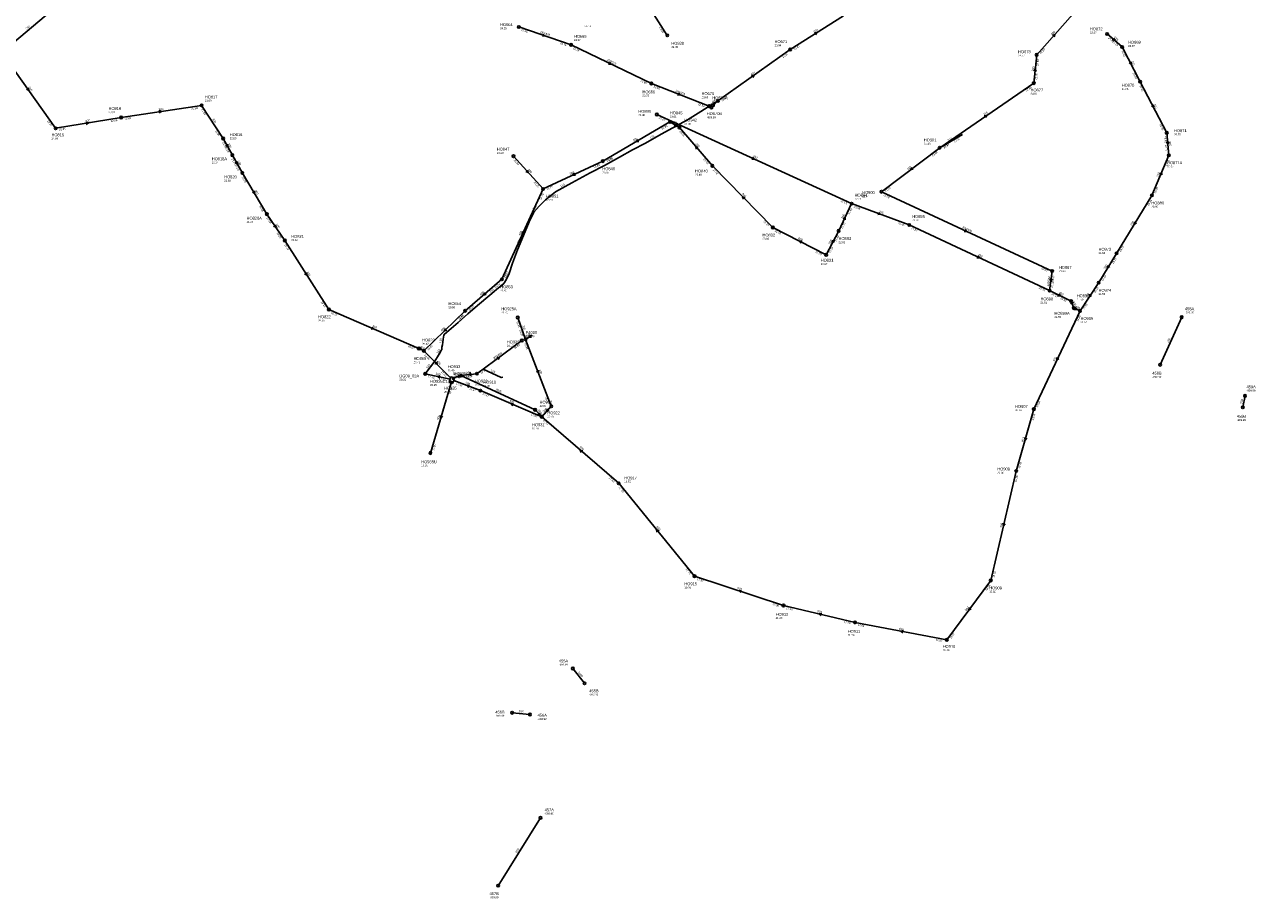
# Model space of a CAD drawing. Header units: metres. Extents: x 179992 to 198392, y 351761 to 369438.
# Tile 85 of 194: x 193645 to 194415, y 357240 to 357787. Entities that reach past the tile are written whole.
import ezdxf

# ---------------------------------------------------------------- set-up
doc = ezdxf.new("R2010")
doc.units = ezdxf.units.M

msp = doc.modelspace()

# ---------------------------------------------------------------- linework, layer by layer
at = {"layer": 'B-WE-RI-DRAINAGE-DRAIN', "linetype": 'Continuous'}
msp.add_lwpolyline([(193995.233, 357374.807), (193987.894, 357384.096)], dxfattribs=at)
at = {"layer": 'B-WE-RI-DRAINAGE-DRAIN_BETON_500', "linetype": 'Continuous'}
msp.add_lwpolyline([(194406.933, 357547.484), (194408.277, 357554.652)], dxfattribs=at)
at = {"layer": 'B-WE-RI-DRAINAGE-DRAIN_BETON_600', "linetype": 'Continuous'}
for points in [[(194355.222, 357574.113), (194368.661, 357603.903)], [(193949.951, 357356.393), (193961.06, 357355.318)]]:
    msp.add_lwpolyline(points, dxfattribs=at)
at = {"layer": 'B-WE-RI-DRAINAGE-DRAIN_BETON_800', "linetype": 'Continuous'}
msp.add_lwpolyline([(193941.171, 357248.165), (193967.69, 357290.632)], dxfattribs=at)
at = {"layer": 'B-WE-RI-DRAINAGE-RIOOLPUT_INSPECTIEPUT'}
for centre in [(194368.66, 357603.9), (194355.22, 357574.11), (194408.28, 357554.65), (194406.93, 357547.48), (193987.89, 357384.1), (193995.23, 357374.81), (193949.95, 357356.39), (193961.06, 357355.32), (193967.69, 357290.63), (193941.17, 357248.16)]:
    msp.add_circle(centre, 0.8, dxfattribs=at)
at = {"layer": 'B-WE-RI-GWA-POMPPUT'}
msp.add_circle((193895.59, 357568.42), 0.8, dxfattribs=at)
at = {"layer": 'B-WE-RI-GWA-RIOOLLEIDING', "linetype": 'Continuous'}
for points in [[(194046.98, 357780.21), (194025.168, 357814.45)], [(194054.54, 357722.57), (194048.6, 357726)], [(194075.16, 357698.53), (194054.54, 357722.57)], [(194350.06, 357680.08), (194327.954, 357643.81)], [(194327.954, 357643.81), (194316.77, 357625.49)], [(194316.77, 357625.49), (194305.078, 357607.871)], [(193927.901, 357568.52), (193917.9, 357567.32)]]:
    msp.add_lwpolyline(points, dxfattribs=at)
at = {"layer": 'B-WE-RI-GWA-RIOOLLEIDING_BETON_1000', "linetype": 'Continuous'}
msp.add_lwpolyline([(193964.29, 357545.89), (193917.9, 357567.32)], dxfattribs=at)
at = {"layer": 'B-WE-RI-GWA-RIOOLLEIDING_BETON_250', "linetype": 'Continuous'}
msp.add_lwpolyline([(193665.179, 357798.559), (193630.715, 357769.539)], dxfattribs=at)
at = {"layer": 'B-WE-RI-GWA-RIOOLLEIDING_BETON_300', "linetype": 'Continuous'}
for points in [[(194277.99, 357767.99), (194300.57, 357793.5)], [(194048.6, 357726), (194006.64, 357701.53)], [(193950.82, 357704.57), (193969.26, 357684.1)], [(194006.64, 357701.53), (193969.26, 357684.1)], [(193953.43, 357603.71), (193958.37, 357589.98)], [(193962.434, 357592.534), (193958.37, 357589.98)], [(193974.41, 357548.13), (193958.37, 357589.98)], [(193974.41, 357548.13), (193968.5, 357541.53)]]:
    msp.add_lwpolyline(points, dxfattribs=at)
at = {"layer": 'B-WE-RI-GWA-RIOOLLEIDING_BETON_375', "linetype": 'Continuous'}
for points in [[(193954.15, 357785.45), (193986.8, 357774.24)], [(193986.8, 357774.24), (194037, 357750.11)], [(194037, 357750.11), (194073.092, 357735.866)], [(194073.092, 357735.866), (194074.556, 357735.067)], [(194074.556, 357735.067), (194078.63, 357739.15)]]:
    msp.add_lwpolyline(points, dxfattribs=at)
at = {"layer": 'B-WE-RI-GWA-RIOOLLEIDING_BETON_400', "linetype": 'Continuous'}
for points in [[(194078.63, 357739.15), (194123.872, 357771.334)], [(193969.26, 357684.1), (193943.53, 357627.6)], [(193943.53, 357627.6), (193920.54, 357607.89)], [(194286.085, 357620.501), (194299.5, 357613.977)], [(194299.5, 357613.977), (194301.261, 357609.573)], [(193920.54, 357607.89), (193894.755, 357582.78)], [(194305.078, 357607.871), (194276.17, 357546.29)], [(194301.261, 357609.573), (194305.078, 357607.871)], [(193894.755, 357582.78), (193911.409, 357566.01)], [(194276.17, 357546.29), (194265.21, 357507.61)], [(194265.21, 357507.61), (194249.27, 357439.19)]]:
    msp.add_lwpolyline(points, dxfattribs=at)
at = {"layer": 'B-WE-RI-GWA-RIOOLLEIDING_BETON_450', "linetype": 'Continuous'}
for points in [[(194180.832, 357682.358), (194287.68, 357632.74)], [(194287.68, 357632.74), (194286.085, 357620.501)], [(193955.986, 357589.255), (193927.901, 357568.52)]]:
    msp.add_lwpolyline(points, dxfattribs=at)
at = {"layer": 'B-WE-RI-GWA-RIOOLLEIDING_BETON_500', "linetype": 'Continuous'}
for points in [[(194123.872, 357771.334), (194157.26, 357792.45)], [(193895.59, 357568.42), (193911.16, 357565.192)], [(193917.9, 357567.32), (193913.341, 357565.963)], [(193930.04, 357557.91), (193913.412, 357564.244)], [(193911.722, 357562.696), (193898.814, 357518.87)], [(193968.5, 357541.53), (193930.04, 357557.91)], [(193968.5, 357541.53), (193964.29, 357545.89)], [(194016.599, 357499.941), (193968.5, 357541.53)], [(194064.024, 357441.859), (194016.599, 357499.941)], [(194119.66, 357423.46), (194064.024, 357441.859)], [(194249.27, 357439.19), (194221.74, 357401.97)], [(194164.38, 357412.9), (194119.66, 357423.46)], [(194221.74, 357401.97), (194164.38, 357412.9)]]:
    msp.add_lwpolyline(points, dxfattribs=at)
at = {"layer": 'B-WE-RI-GWA-RIOOLLEIDING_BETON_600', "linetype": 'Continuous'}
for points in [[(194113, 357660), (194075.16, 357698.53)], [(194146.343, 357642.883), (194113, 357660)]]:
    msp.add_lwpolyline(points, dxfattribs=at)
at = {"layer": 'B-WE-RI-GWA-RIOOLLEIDING_GVK_300', "linetype": 'Continuous'}
for points in [[(193630.715, 357769.539), (193664.418, 357722.028)], [(193705.385, 357728.806), (193755.753, 357736.385)], [(193755.753, 357736.385), (193769.179, 357715.688)], [(193664.418, 357722.028), (193705.385, 357728.806)], [(193769.179, 357715.688), (193774.942, 357705.253)], [(193774.942, 357705.253), (193781.208, 357694.061)], [(193781.208, 357694.061), (193796.567, 357668.364)], [(193796.567, 357668.364), (193807.749, 357651.828)], [(193807.749, 357651.828), (193835.335, 357608.661)], [(193835.335, 357608.661), (193891.603, 357584.313)], [(193891.603, 357584.313), (193894.755, 357582.78)]]:
    msp.add_lwpolyline(points, dxfattribs=at)
at = {"layer": 'B-WE-RI-GWA-RIOOLLEIDING_PVC_200', "linetype": 'Continuous'}
for points in [[(194154.15, 357657.88), (194162.265, 357674.907)], [(194154.15, 357657.88), (194146.343, 357642.883)]]:
    msp.add_lwpolyline(points, dxfattribs=at)
at = {"layer": 'B-WE-RI-GWA-RIOOLLEIDING_PVC_250', "linetype": 'Continuous'}
for points in [[(194040.46, 357730.7), (194162.265, 357674.907)], [(194162.265, 357674.907), (194198.32, 357661.57)], [(194198.32, 357661.57), (194286.085, 357620.501)]]:
    msp.add_lwpolyline(points, dxfattribs=at)
at = {"layer": 'B-WE-RI-GWA-RIOOLLEIDING_PVC_315', "linetype": 'Continuous'}
for points in [[(194322.102, 357781.067), (194331.432, 357772.927)], [(194331.432, 357772.927), (194342.669, 357751.208)], [(194276.203, 357750.333), (194277.99, 357767.99)], [(194217.36, 357709.88), (194276.203, 357750.333)], [(194342.669, 357751.208), (194359.318, 357719.227)], [(194359.318, 357719.227), (194360.638, 357705.164)], [(194231.663, 357718.124), (194217.36, 357709.88)], [(194217.36, 357709.88), (194180.832, 357682.358)], [(194360.638, 357705.164), (194350.06, 357680.08)]]:
    msp.add_lwpolyline(points, dxfattribs=at)
at = {"layer": 'B-WE-RI-GWA-RIOOLPUT_INSPECTIEPUT', "linetype": 'Continuous'}
msp.add_lwpolyline([(193899.206, 357518.05), (193899.578, 357519.348), (193898.425, 357519.679), (193898.052, 357518.381), (193899.206, 357518.05)], dxfattribs=at)
at = {"layer": 'B-WE-RI-GWA-RIOOLPUT_INSPECTIEPUT'}
for centre in [(193954.15, 357785.45), (194046.98, 357780.21), (194322.1, 357781.07), (193986.8, 357774.24), (194123.87, 357771.33), (194331.43, 357772.93), (194277.99, 357767.99), (194037, 357750.11), (194276.2, 357750.33), (194342.67, 357751.21), (193755.75, 357736.39), (194073.09, 357735.87), (194074.56, 357735.07), (193705.39, 357728.81), (194040.46, 357730.7), (194048.6, 357726), (193664.42, 357722.03), (194054.54, 357722.57), (194359.32, 357719.23), (193769.18, 357715.69), (194217.36, 357709.88), (193774.94, 357705.25), (193950.82, 357704.57), (194360.64, 357705.16), (194006.64, 357701.53), (194075.16, 357698.53), (193781.21, 357694.06), (193969.26, 357684.1), (194180.83, 357682.36), (194350.06, 357680.08), (194162.27, 357674.91), (193796.57, 357668.36), (194113, 357660), (194154.15, 357657.88), (194198.32, 357661.57), (193807.75, 357651.83), (194146.34, 357642.88), (194327.95, 357643.81), (194287.68, 357632.74), (193943.53, 357627.6), (194316.77, 357625.49), (194286.08, 357620.5), (194299.5, 357613.98), (193835.33, 357608.66), (193920.54, 357607.89), (193953.43, 357603.71), (194301.26, 357609.57), (194305.08, 357607.87), (193958.37, 357589.98), (193891.6, 357584.31), (193894.76, 357582.78), (193917.9, 357567.32), (193927.9, 357568.52), (193930.04, 357557.91), (193974.41, 357548.13), (193964.29, 357545.89), (193968.5, 357541.53), (194276.17, 357546.29), (194265.21, 357507.61), (194016.6, 357499.94), (194064.02, 357441.86), (194249.27, 357439.19), (194119.66, 357423.46), (194164.38, 357412.9), (194221.74, 357401.97)]:
    msp.add_circle(centre, 0.8, dxfattribs=at)
at = {"layer": 'B-WE-RI-GWA-RIOOLPUT_OVERSTORTPUT', "linetype": 'Continuous'}
for points in [[(193913.163, 357563.395), (193913.866, 357565.846), (193911.559, 357566.508), (193910.856, 357564.056), (193913.163, 357563.395)], [(193913.529, 357564.868), (193913.805, 357565.829), (193912.844, 357566.105), (193912.568, 357565.143), (193913.529, 357564.868)], [(193912.876, 357562.349), (193913.152, 357563.31), (193910.845, 357563.972), (193910.569, 357563.01), (193912.876, 357562.349)]]:
    msp.add_lwpolyline(points, dxfattribs=at)
at = {"layer": 'B-WE-RI-GWA_STROMINGSRICHTING'}
for points in [[(193969.35, 357780.99), (193970.47, 357779.84), (193968.88, 357779.63)], [(194138.96, 357781.73), (194140.57, 357781.89), (194139.73, 357780.51)], [(194287.79, 357780.14), (194289.28, 357780.74), (194288.86, 357779.19)], [(194326.16, 357778.49), (194326.77, 357777), (194325.21, 357777.4)], [(194010.91, 357763.45), (194011.9, 357762.17), (194010.29, 357762.15)], [(194276.24, 357757.8), (194277.1, 357759.16), (194277.67, 357757.66)], [(194337.03, 357763.68), (194337.05, 357762.07), (194335.75, 357763.02)], [(194099.66, 357754.99), (194101.25, 357755.24), (194100.49, 357753.82)], [(193647.32, 357747.37), (193647.57, 357745.78), (193646.15, 357746.54)], [(194053.97, 357744.19), (194055.05, 357742.99), (194053.44, 357742.85)], [(194072.83, 357736.9), (194073.82, 357735.47), (194072.08, 357735.53)], [(194074.94, 357736.56), (194076.59, 357737.11), (194076.04, 357735.45)], [(194350.97, 357736.83), (194350.99, 357735.22), (194349.69, 357736.16)], [(193683.36, 357725.89), (193684.9, 357725.42), (193683.6, 357724.47)], [(193729.04, 357733.09), (193730.57, 357732.6), (193729.25, 357731.67)], [(194245.19, 357729.88), (194246.78, 357730.11), (194246, 357728.7)], [(194053.31, 357724.18), (194051.57, 357724.29), (194052.53, 357722.83)], [(193771.99, 357712.08), (193772.06, 357710.47), (193770.73, 357711.38)], [(194028.5, 357715.11), (194027.62, 357713.77), (194029.23, 357713.87)], [(194066.33, 357709.93), (194064.85, 357710.55), (194065.24, 357708.99)], [(194360.56, 357713.7), (194359.98, 357712.2), (194359.13, 357713.56)], [(194100.35, 357704.06), (194101.36, 357702.8), (194099.75, 357702.75)], [(193778, 357701.27), (193778.08, 357699.66), (193776.74, 357700.56)], [(193959.61, 357695.89), (193960.04, 357694.33), (193958.54, 357694.92)], [(194199.81, 357697.56), (194199.1, 357696.12), (194200.68, 357696.41)], [(193988.95, 357694.08), (193987.95, 357692.82), (193989.56, 357692.77)], [(194355.25, 357694.23), (194355.35, 357692.62), (194356.57, 357693.67)], [(193788.77, 357682.82), (193788.89, 357681.21), (193787.53, 357682.08)], [(194095.6, 357678.74), (194094.08, 357679.27), (194094.58, 357677.73)], [(194156.94, 357665.4), (194158.21, 357666.39), (194158.24, 357664.78)], [(194179.19, 357669.41), (194180.29, 357668.24), (194178.69, 357668.06)], [(193801.95, 357661.69), (193802.16, 357660.1), (193800.75, 357660.89)], [(193956.34, 357657.46), (193956.4, 357655.85), (193957.65, 357656.86)], [(194233.25, 357658.81), (194234.26, 357657.55), (194232.65, 357657.5)], [(194339.14, 357663.55), (194339.01, 357661.95), (194340.37, 357662.8)], [(194131.28, 357651.42), (194129.67, 357651.44), (194130.62, 357650.14)], [(194150.27, 357651.99), (194150.25, 357650.38), (194151.55, 357651.33)], [(194241.2, 357642.3), (194242.2, 357641.04), (194240.59, 357640.99)], [(194322.5, 357636.25), (194322.36, 357634.65), (194323.73, 357635.5)], [(193821.37, 357631.85), (193821.54, 357630.24), (193820.16, 357631.07)], [(194286.35, 357628.14), (194286.88, 357626.62), (194287.78, 357627.96)], [(193932.66, 357619.23), (193932.04, 357617.74), (193933.6, 357618.14)], [(194291.81, 357618.52), (194292.79, 357617.24), (194291.18, 357617.22)], [(194311.12, 357618.28), (194310.92, 357616.68), (194312.32, 357617.48)], [(194300.53, 357613.51), (194300.38, 357611.78), (194299.08, 357612.93)], [(194302.06, 357610.07), (194303.17, 357608.72), (194301.43, 357608.64)], [(193862.43, 357597.72), (193863.47, 357596.49), (193861.86, 357596.4)], [(193908.18, 357596.86), (193907.65, 357595.34), (193909.18, 357595.82)], [(193961.31, 357592.75), (193960.4, 357591.26), (193962.14, 357591.43)], [(193892.12, 357584.93), (193893.18, 357583.55), (193891.43, 357583.53)], [(193902.58, 357575.92), (193903.08, 357574.4), (193901.56, 357574.91)], [(193940.36, 357578.61), (193941.94, 357578.89), (193941.21, 357577.45)], [(194290.58, 357578.69), (194290.62, 357577.08), (194291.89, 357578.08)], [(193904.93, 357567.22), (193903.38, 357566.81), (193904.64, 357565.81)], [(193916.89, 357567.83), (193915.62, 357566.64), (193917.34, 357566.34)], [(193924.24, 357568.81), (193922.9, 357567.92), (193924.42, 357567.38)], [(193966.55, 357570.66), (193966.39, 357569.05), (193965.2, 357570.14)], [(193923.33, 357561.24), (193921.73, 357561.08), (193922.82, 357559.89)], [(193950.88, 357549.82), (193949.27, 357549.72), (193950.31, 357548.49)], [(193904.98, 357542.37), (193905.27, 357540.78), (193906.37, 357541.96)], [(193968.04, 357543.13), (193966.4, 357543.71), (193966.92, 357542.05)], [(193971.91, 357546.51), (193971.46, 357544.83), (193973.08, 357545.47)], [(194270.39, 357528.53), (194270.69, 357526.95), (194271.78, 357528.14)], [(193994.11, 357520.34), (193992.55, 357520.74), (193993.17, 357519.25)], [(194256.87, 357474.97), (194257.24, 357473.4), (194258.27, 357474.64)], [(194041.78, 357470.24), (194040.31, 357470.9), (194040.66, 357469.33)], [(194093.44, 357432.89), (194091.84, 357432.66), (194092.98, 357431.52)], [(194143.59, 357418.55), (194142.02, 357418.18), (194143.26, 357417.15)], [(194235.78, 357422.17), (194235.51, 357420.58), (194236.94, 357421.31)], [(194194.61, 357407.87), (194193.06, 357407.43), (194194.34, 357406.46)]]:
    msp.add_lwpolyline(points, dxfattribs=at)
at = {"layer": 'B-WE-RI-HWA-RIOOLLEIDING_PVC_125', "linetype": 'Continuous'}
msp.add_lwpolyline([(193944.14, 357566.44), (193943.132, 357566.073), (193931.744, 357571.305)], dxfattribs=at)
at = {"layer": 'B-WE-RI-HWA-RIOOLLEIDING_PVC_160', "linetype": 'Continuous'}
msp.add_lwpolyline([(193955.16, 357589.6), (193955.537, 357588.932)], dxfattribs=at)
at = {"layer": 'B-WE-RI-PERSLEIDING-RIOOLPUT_INSPECTIEPUT'}
msp.add_circle((194078.63, 357739.15), 0.8, dxfattribs=at)
at = {"layer": 'B-WE-RI-PERSLEIDING_PP_110', "linetype": 'Continuous'}
msp.add_lwpolyline([(194078.63, 357739.15), (194059.598, 357727.287), (194043.109, 357718.39), (194033.264, 357712.814), (194025.197, 357708.544), (194017.131, 357704.036), (194007.641, 357698.817), (193998.625, 357694.19), (193987.238, 357688.022), (193977.036, 357682.209), (193970.749, 357677.346), (193966.834, 357673.431), (193963.513, 357669.517), (193960.547, 357663.585), (193957.107, 357655.045), (193953.311, 357646.029), (193950.227, 357637.607), (193948.137, 357631.161), (193946.254, 357627.274), (193944.736, 357625.027), (193940.059, 357621.201), (193935.99, 357617.739), (193928.215, 357611.199), (193922.19, 357606.029), (193916.126, 357600.509), (193911.812, 357596.855), (193907.653, 357593.318), (193907.186, 357592.58), (193906.953, 357591.336), (193906.72, 357590.131), (193906.486, 357588.187), (193906.292, 357586.555), (193906.059, 357585.155), (193905.865, 357583.717), (193905.398, 357582.823), (193904.621, 357581.268), (193903.921, 357580.102), (193901.666, 357576.254), (193895.59, 357568.42)], dxfattribs=at)
at = {"layer": 'B-WE-RI-RIOOLPUT_INSPECTIEPUT'}
msp.add_circle((193955.99, 357589.26), 0.8, dxfattribs=at)

# ---------------------------------------------------------------- texts
at = {"layer": 'B-WE-RI-DRAINAGE_AFM'}
for s, rotation, p in [('600', 65.72, (194360.59, 357587.88)), ('500', 79.38, (194406.56, 357549.67)), ('1000', -51.69, (193990.88, 357381.55)), ('600', -5.53, (193954.03, 357356.78)), ('800', 58.02, (193952.95, 357268.51))]:
    msp.add_text(s, height=1.3, rotation=rotation, dxfattribs=at).set_placement(p)
at = {"layer": 'B-WE-RI-DRAINAGE_PUTDEKSELNIVEAU'}
for p in [(194370.69, 357606.21), (194350.31, 357565.92), (194409.19, 357557.32), (194403.14, 357538.93), (193979.11, 357385.79), (193998.19, 357367.18), (193939.41, 357353.87), (193965.83, 357351.88), (193970.23, 357292.66), (193935.75, 357240.25)]:
    msp.add_text('-999.99', height=1.2, dxfattribs=at).set_placement(p)
at = {"layer": 'B-WE-RI-DRAINAGE_PUTNUMMER'}
for s, p in [('458A', (194370.69, 357608.25)), ('458B', (194350.31, 357567.96)), ('459A', (194409.19, 357559.36)), ('459B', (194403.14, 357540.97)), ('455A', (193979.11, 357387.83)), ('455B', (193998.19, 357369.22)), ('456B', (193939.41, 357355.91)), ('456A', (193965.83, 357353.92)), ('457A', (193970.23, 357294.7)), ('457B', (193935.75, 357242.29))]:
    msp.add_text(s, height=1.8, dxfattribs=at).set_placement(p)
at = {"layer": 'B-WE-RI-GWA_AFM'}
for s, rotation, p in [('250', 40.1, (193646.26, 357783.66)), ('250/375', -18.95, (193967.28, 357781.77)), ('500', 32.31, (194138.83, 357781.72)), ('300', 48.49, (194287.67, 357780.11)), ('315', -41.1, (194326.11, 357778.62)), ('250/375', -25.67, (194008.96, 357764.45)), ('400', 35.43, (194099.53, 357754.98)), ('315', 84.22, (194276.16, 357757.67)), ('315', -62.64, (194337.02, 357763.8)), ('300', -54.65, (193647.29, 357747.51)), ('250/375', -21.54, (194051.94, 357745.07)), ('300', 8.56, (193728.9, 357733.15)), ('250/375', 45.06, (194073.46, 357735.08)), ('315', -62.5, (194350.97, 357736.95)), ('300', 9.39, (193683.23, 357725.93)), ('300', -57.03, (193762.28, 357727.77)), ('300', -30, (194050.61, 357725.74)), ('315', 34.51, (194245.06, 357729.86)), ('300', -61.09, (193772, 357712.22)), ('300', 30.25, (194025.89, 357713.64)), ('300', -49.38, (194064.42, 357712.26)), ('315', 29.96, (194222.77, 357713.89)), ('315', -84.64, (194360.62, 357713.82)), ('250', -24.61, (194100.26, 357704.18)), ('300', -60.76, (193777.99, 357701.41)), ('300', -47.99, (193959.58, 357696.02)), ('300', 25, (193986.22, 357692.86)), ('315', 37, (194197.37, 357695.81)), ('315', 67.13, (194354.02, 357691.49)), ('300', -59.13, (193788.76, 357682.96)), ('600', -45.52, (194093.54, 357680.92)), ('200', 64.52, (194156.83, 357665.34)), ('250', -20.3, (194179.1, 357669.51)), ('300', -55.93, (193801.93, 357661.81)), ('400', 65.52, (193955.04, 357654.76)), ('300/450', -24.91, (194231.28, 357659.8)), ('300', 58.64, (194337.52, 357661)), ('600', -27.17, (194128.64, 357652.85)), ('200', 62.5, (194148.84, 357649.36)), ('250', -25.08, (194241.13, 357642.39)), ('300', 58.6, (194320.88, 357633.72)), ('300', -57.42, (193821.36, 357631.98)), ('300/450', 82.57, (194285.63, 357623.1)), ('400', 40.61, (193930.34, 357617.34)), ('400', -25.93, (194291.73, 357618.64)), ('300', 56.43, (194309.41, 357615.81)), ('400', -68.21, (194300.52, 357613.51)), ('400', -24.03, (194302.07, 357610.06)), ('300', -23.4, (193862.34, 357597.84)), ('400', 44.24, (193905.97, 357594.81)), ('300', -70.21, (193956.11, 357598.58)), ('300', 32.15, (193958.66, 357591.07)), ('300', -25.94, (193892.11, 357584.92)), ('300/450', 36.44, (193938.55, 357577.35)), ('400', -45.2, (193902.54, 357576.05)), ('400', 64.85, (194289.26, 357576.02)), ('500', -11.71, (193902, 357567.89)), ('500', 16.58, (193913.9, 357566.97)), ('200', 6.84, (193921.27, 357568.49)), ('300', -69.03, (193966.56, 357570.81)), ('500', -20.85, (193920.54, 357562.35)), ('2000', -24.79, (193939.53, 357558.18)), ('500', -23.07, (193948.13, 357551.06)), ('500', 73.59, (193904.08, 357539.5)), ('500', -46, (193965.87, 357545.39)), ('300', 48.16, (193969.83, 357544.21)), ('400', 74.18, (194269.52, 357525.65)), ('500', -40.85, (193991.87, 357522.37)), ('500', -50.77, (194039.93, 357472.62)), ('400', 76.89, (194256.12, 357472.05)), ('500', -18.3, (194090.6, 357433.9)), ('500', -13.29, (194140.68, 357419.29)), ('500', 53.51, (194233.95, 357419.81)), ('500', -10.79, (194191.68, 357408.48))]:
    msp.add_text(s, height=1.3, rotation=rotation, dxfattribs=at).set_placement(p)
at = {"layer": 'B-WE-RI-GWA_BOB'}
for s, rotation, p in [('22.95', -18.95, (193955.46, 357783.1)), ('23.00', -57.5, (194041.81, 357784.98)), ('22.78', -18.95, (193979.78, 357774.75)), ('22.78', -25.67, (193987.82, 357771.75)), ('21.87', 32.31, (194126.52, 357770.88)), ('20.20', -41.1, (194322.43, 357778.4)), ('20.18', -41.1, (194325.12, 357776.04)), ('21.87', 35.43, (194119.37, 357765.93)), ('22.50', 84.22, (194279.1, 357761.04)), ('22.50', 48.49, (194280.66, 357768.29)), ('20.18', -62.64, (194330.75, 357770.32)), ('20.03', -62.64, (194337.95, 357756.42)), ('22.65', -25.67, (194030.09, 357751.43)), ('22.76', 84.22, (194278.2, 357752.14)), ('20.03', -62.5, (194342, 357748.6)), ('22.65', -21.54, (194038.2, 357747.7)), ('22.00', 35.43, (194081.3, 357738.84)), ('22.95', 34.51, (194271.62, 357745)), ('22.59', 8.56, (193749.3, 357733.59)), ('21.85', -57.03, (193755.33, 357733.73)), ('22.56', -21.54, (194066.11, 357736.69)), ('22.81', -54.65, (193659.02, 357726.53)), ('22.68', 9.39, (193698.97, 357725.92)), ('22.68', 8.56, (193707.63, 357727.32)), ('22.21', -24.61, (194041.53, 357728.23)), ('22.81', 9.39, (193666.68, 357720.58)), ('21.85', -57.03, (193763.97, 357720.41)), ('20.95', 30.25, (194043.63, 357721.02)), ('20.98', -49.38, (194054.48, 357719.88)), ('19.82', -62.5, (194354.58, 357724.43)), ('21.42', -61.09, (193768.57, 357713.07)), ('21.05', -61.09, (193770.08, 357710.34)), ('22.97', 34.51, (194220.03, 357709.53)), ('22.97', 29.96, (194219.99, 357709.32)), ('22.97', 29.96, (194226.67, 357713.17)), ('19.82', -84.64, (194357.71, 357717.07)), ('19.75', -84.64, (194358.21, 357711.77)), ('21.05', -60.76, (193774.35, 357702.63)), ('20.85', 30.25, (194009.27, 357700.98)), ('21.02', -49.38, (194069.37, 357702.52)), ('22.66', 37, (194213.01, 357704.35)), ('20.69', -60.76, (193776.32, 357699.12)), ('21.60', -47.99, (193950.82, 357701.88)), ('20.85', 25, (194001.24, 357697.02)), ('21.02', -45.52, (194075.28, 357695.84)), ('19.68', 67.13, (194359.65, 357698.2)), ('20.29', -59.13, (193780.69, 357691.42)), ('21.20', -47.99, (193963.37, 357687.95)), ('20.75', 65.52, (193968.08, 357677.17)), ('20.75', 25, (193971.83, 357683.31)), ('21.26', -24.91, (194181.89, 357679.88)), ('21.29', 37, (194183.51, 357682.12)), ('19.49', 67.13, (194352.5, 357681.22)), ('20.08', -59.13, (193791.53, 357673.28)), ('21.58', -24.61, (194155.33, 357676.1)), ('21.60', 64.52, (194160.96, 357667.99)), ('21.58', -20.3, (194163.52, 357672.52)), ('19.49', 58.64, (194348.06, 357673.34)), ('20.08', -55.93, (193796.2, 357665.7)), ('19.88', -55.93, (193802.45, 357656.45)), ('21.16', -45.52, (194106.95, 357663.59)), ('21.16', -27.17, (194113.96, 357657.49)), ('21.70', 64.52, (194156.64, 357658.91)), ('21.35', -20.3, (194191.32, 357662.24)), ('21.35', -25.08, (194199.37, 357659.09)), ('19.42', -57.42, (193807.31, 357649.17)), ('21.60', 62.5, (194152.61, 357651.02)), ('21.25', -27.17, (194139.47, 357644.39)), ('21.50', 62.5, (194148.86, 357643.83)), ('19.25', 58.64, (194330.53, 357644.58)), ('20.42', -24.91, (194280.75, 357633.97)), ('19.25', 58.6, (194325.95, 357637.07)), ('19.77', 65.52, (193946, 357628.67)), ('20.32', 82.57, (194288.13, 357622.25)), ('20.42', 82.57, (194288.59, 357625.76)), ('19.16', 58.6, (194319.35, 357626.26)), ('19.54', 40.61, (193939.54, 357621.81)), ('20.70', -25.08, (194279.16, 357621.75)), ('20.30', -25.93, (194287.1, 357618.01)), ('19.16', 56.43, (194314.51, 357618.83)), ('19.32', -57.42, (193830.16, 357613.42)), ('19.10', 40.61, (193923.23, 357607.83)), ('20.12', -25.93, (194292.6, 357615.33)), ('19.12', 56.43, (194307.68, 357608.54)), ('19.32', -23.4, (193836.46, 357606.21)), ('19.10', 44.24, (193916.92, 357601.86)), ('18.89', 64.85, (194303.82, 357600.95)), ('19.33', -70.21, (193952.41, 357601.22)), ('19.33', -70.21, (193954.37, 357595.77)), ('19.33', -69.03, (193957.4, 357587.47)), ('19.00', -23.4, (193884.65, 357585.36)), ('18.60', -45.2, (193894.89, 357580.09)), ('18.65', 44.24, (193897.44, 357582.89)), ('18.80', 36.44, (193951.58, 357583.77)), ('17.40', -11.71, (193897.18, 357566.25)), ('17.42', -11.71, (193904.14, 357564.81)), ('17.90', -45.2, (193905.34, 357569.57)), ('18.70', 6.84, (193920.1, 357565.77)), ('18.80', 6.84, (193921.36, 357565.92)), ('19.33', 36.44, (193930.58, 357568.26)), ('17.70', 73.59, (193911.53, 357555.66)), ('17.42', -20.85, (193914.64, 357561.85)), ('17.47', -20.85, (193923.04, 357558.65)), ('17.47', -23.07, (193931.17, 357555.47)), ('19.21', -69.03, (193970.3, 357553.84)), ('18.54', 64.85, (194278.65, 357547.34)), ('17.57', -23.07, (193961.54, 357542.54)), ('18.54', 74.18, (194276.05, 357539.26)), ('17.57', -40.85, (193968.84, 357538.86)), ('17.50', 73.59, (193901.11, 357520.28)), ('18.33', 74.18, (194267.49, 357509.04)), ('17.68', -40.85, (194010.28, 357503.03)), ('18.26', 76.89, (194265.42, 357500.58)), ('17.68', -50.77, (194016.47, 357497.25)), ('17.79', -50.77, (194058.33, 357445.99)), ('18.15', 76.89, (194251.48, 357440.73)), ('17.80', -18.3, (194065.36, 357439.52)), ('18.15', 53.51, (194246.67, 357432.65)), ('17.89', -18.3, (194112.64, 357423.89)), ('17.89', -13.29, (194121.19, 357421.25)), ('17.98', -13.29, (194157.35, 357412.71)), ('17.98', -10.79, (194166.01, 357410.76)), ('18.07', 53.51, (194224.38, 357402.51)), ('18.07', -10.79, (194214.72, 357401.47))]:
    msp.add_text(s, height=1.2, rotation=rotation, dxfattribs=at).set_placement(p)
at = {"layer": 'B-WE-RI-GWA_PUTDEKSELNIVEAU'}
for s, p in [('24.55', (193942.38, 357783.99)), ('24.18', (193995.2, 357785.35)), ('22.37', (194311.28, 357781.28)), ('24.57', (193988.6, 357776.65)), ('24.30', (194049.52, 357772.3)), ('23.94', (194114.06, 357773.32)), ('22.37', (194335.21, 357772.94)), ('24.77', (194266.4, 357767)), ('23.75', (194031.45, 357741.88)), ('24.80', (194274.17, 357743.04)), ('21.66', (194331.19, 357746.09)), ('23.68', (193757.78, 357738.7)), ('23.03', (194075.12, 357738.18)), ('23.99', (193697.52, 357731.52)), ('23.40', (194028.87, 357729.71)), ('23.61', (194048.6, 357728.76)), ('-999.99', (194071.67, 357728.29)), ('23.60', (194057.63, 357724.21)), ('20.75', (194363.93, 357717.61)), ('24.04', (193661.87, 357715.02)), ('22.88', (193773.34, 357715.15)), ('24.43', (194207.41, 357711.77)), ('23.20', (193940.35, 357706.04)), ('22.34', (193762.1, 357699.99)), ('20.67', (194359.48, 357697.57)), ('21.88', (193769.85, 357688.72)), ('23.55', (194006.39, 357693.8)), ('23.49', (194064.39, 357692.38)), ('22.44', (194168.86, 357678.92)), ('22.80', (193970.98, 357676.68)), ('22.41', (194164.14, 357677.29)), ('20.65', (194349.73, 357672.35)), ('22.46', (194200.2, 357663.95)), ('21.23', (193783.86, 357662.88)), ('20.90', (193811.77, 357651.5)), ('23.00', (194106.51, 357652.33)), ('22.81', (194154.07, 357650.14)), ('21.64', (194316.68, 357643.41)), ('22.97', (194142.95, 357636.55)), ('21.69', (194291.92, 357632.05)), ('21.60', (193942.53, 357619.96)), ('21.52', (194316.69, 357617.75)), ('20.80', (193910.13, 357609.42)), ('21.51', (194280.38, 357612.35)), ('21.50', (194303.01, 357614.31)), ('21.20', (193943.15, 357606.18)), ('21.50', (194289.11, 357603.36)), ('20.55', (193828.59, 357601.2)), ('21.52', (194305.41, 357600.14)), ('20.42', (193893.63, 357586.62)), ('21.15', (193946.66, 357585.4)), ('20.42', (193888.33, 357575.06)), ('20.33', (193879.46, 357564.16)), ('19.40', (193909.62, 357569.96)), ('20.45', (193913.26, 357565.71)), ('20.45', (193898.63, 357560.83)), ('20.45', (193907.36, 357556.53)), ('20.20', (193926.66, 357560.94)), ('19.60', (193931.92, 357560.29)), ('19.80', (193967.11, 357547.73)), ('20.75', (193971.94, 357541.08)), ('20.20', (194264.49, 357545.07)), ('19.70', (193962.36, 357533.62)), ('18.35', (193893.09, 357510.44)), ('20.00', (194253.37, 357505.91)), ('19.50', (194020.05, 357500.34)), ('19.70', (194057.67, 357434.09)), ('19.80', (194248.35, 357431.54)), ('21.20', (194114.74, 357415.01)), ('21.70', (194159.78, 357404.36)), ('20.30', (194219.2, 357394.96))]:
    msp.add_text(s, height=1.2, dxfattribs=at).set_placement(p)
at = {"layer": 'B-WE-RI-GWA_PUTNUMMER'}
for s, p in [('HO664', (193942.38, 357786.03)), ('HO665', (193988.6, 357778.69)), ('HO872', (194311.28, 357783.32)), ('HO938', (194049.52, 357774.34)), ('HO671', (194114.06, 357775.36)), ('HO869', (194335.21, 357774.98)), ('HO678', (194266.4, 357769.04)), ('HO870', (194331.19, 357748.13)), ('HO817', (193757.78, 357740.74)), ('HO666', (194031.45, 357743.92)), ('HO670A', (194075.12, 357740.22)), ('HO677', (194274.17, 357745.08)), ('HO816', (193697.52, 357733.56)), ('HO890', (194028.87, 357731.75)), ('HO845', (194048.6, 357730.8)), ('HO942', (194057.63, 357726.25)), ('HO670B', (194071.67, 357730.33)), ('HO815', (193661.87, 357717.06)), ('HO818', (193773.34, 357717.19)), ('HO871', (194363.93, 357719.65)), ('HO901', (194207.41, 357713.81)), ('HO818A', (193762.1, 357702.03)), ('HO847', (193940.35, 357708.08)), ('HO846', (194006.39, 357695.84)), ('HO840', (194064.39, 357694.42)), ('HO871A', (194359.48, 357699.61)), ('HO820', (193769.85, 357690.76)), ('HO851', (193970.98, 357678.72)), ('HO894', (194164.14, 357679.33)), ('HO900', (194168.86, 357680.96)), ('HO880', (194349.73, 357674.39)), ('HO820A', (193783.86, 357664.92)), ('HO895', (194200.2, 357665.99)), ('HO821', (193811.77, 357653.54)), ('HO832', (194106.51, 357654.37)), ('HO893', (194154.07, 357652.18)), ('HO973', (194316.68, 357645.45)), ('HO831', (194142.95, 357638.59)), ('HO897', (194291.92, 357634.09)), ('HO853', (193942.53, 357622)), ('HO899', (194303.01, 357616.35)), ('HO974', (194316.69, 357619.79)), ('HO854', (193910.13, 357611.46)), ('HO898', (194280.38, 357614.39)), ('HO822', (193828.59, 357603.24)), ('HO925A', (193943.15, 357608.22)), ('HO899A', (194289.11, 357605.4)), ('HO905', (194305.41, 357602.18)), ('HO823', (193893.63, 357588.66)), ('HO925', (193946.66, 357587.44)), ('HO866', (193888.33, 357577.1)), ('HO933', (193909.62, 357572)), ('DG09_02A', (193879.46, 357566.2)), ('HO935C1', (193898.63, 357562.87)), ('HO935C2', (193913.26, 357567.75)), ('HO926', (193926.66, 357562.98)), ('HO935', (193907.36, 357558.57)), ('HO919', (193931.92, 357562.33)), ('HO932', (193967.11, 357549.77)), ('HO907', (194264.49, 357547.11)), ('HO922', (193971.94, 357543.12)), ('HO931', (193962.36, 357535.66)), ('HO935U', (193893.09, 357512.48)), ('HO917', (194020.05, 357502.38)), ('HO908', (194253.37, 357507.95)), ('HO915', (194057.67, 357436.13)), ('HO909', (194248.35, 357433.58)), ('HO912', (194114.74, 357417.05)), ('HO911', (194159.78, 357406.4)), ('HO910', (194219.2, 357397))]:
    msp.add_text(s, height=1.8, dxfattribs=at).set_placement(p)
at = {"layer": 'B-WE-RI-HWA_AFM'}
msp.add_text('125', height=1.3, rotation=-24.68, dxfattribs=at).set_placement((193936.34, 357570.05))
at = {"layer": 'B-WE-RI-PERSLEIDING_AFM'}
for rotation, p in [(29.53, (194036.44, 357715.49)), (28.81, (194010.66, 357701.37)), (29.67, (193980.4, 357685.02)), (49.69, (193963.56, 357670.79)), (67.17, (193953.87, 357649.4)), (64.15, (193945.81, 357628.15)), (40.39, (193936.34, 357619.06)), (42.31, (193917.47, 357602.8)), (83.14, (193905.65, 357587.69)), (63.45, (193903.61, 357580.97)), (52.2, (193897.06, 357571.6))]:
    msp.add_text('110', height=1.3, rotation=rotation, dxfattribs=at).set_placement(p)
at = {"layer": 'B-WE-RI-PERSLEIDING_PUTDEKSELNIVEAU'}
msp.add_text('23.69', height=1.2, dxfattribs=at).set_placement((194068.41, 357740.84))
at = {"layer": 'B-WE-RI-PERSLEIDING_PUTNUMMER'}
msp.add_text('HO670', height=1.8, dxfattribs=at).set_placement((194068.41, 357742.88))
at = {"layer": 'B-WE-RI_PUTDEKSELNIVEAU'}
msp.add_text('-999.99', height=1.2, dxfattribs=at).set_placement((193958.39, 357591.37))
at = {"layer": 'B-WE-RI_PUTNUMMER'}
msp.add_text('P4000', height=1.8, dxfattribs=at).set_placement((193958.39, 357593.41))

doc.saveas('drawing.dxf')
